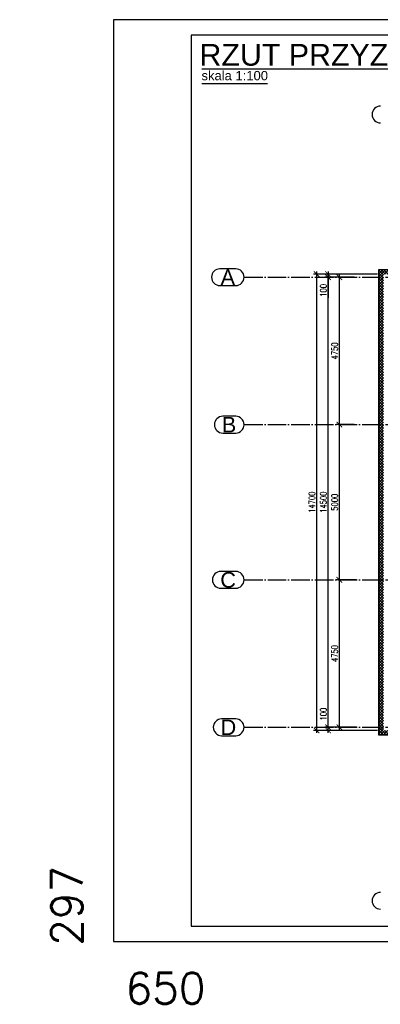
# Paper-space layout '_' of a CAD drawing. Header units: millimetres. Extents: x -84 to 607, y -65 to 286.
# Tile 1 of 10: x -74 to 43, y -31 to 286. Entities that reach past the tile are written whole.
import ezdxf

# ---------------------------------------------------------------- set-up
doc = ezdxf.new("R2010")
doc.units = ezdxf.units.MM
doc.linetypes.add('ACAD_ISO04W100', pattern=[30, 24, -3, 0, -3])
doc.layers.get('0').update_dxf_attribs({"linetype": 'CONTINUOUS'})
doc.layers.get('DEFPOINTS').update_dxf_attribs({"linetype": 'CONTINUOUS'})
doc.layers.add('0-AS', color=7, linetype='CONTINUOUS')
doc.layers.add('FRAME', color=5, linetype='CONTINUOUS')
doc.styles.add('Arial', font='arial.ttf')
doc.styles.add('ArialUnderlined', font='arial.ttf', dxfattribs={"height": 7})
doc.styles.add('DIM', font='romans.shx', dxfattribs={"width": 0.8})
doc.styles.add('ROMANS', font='romans')
doc.dimstyles.new('AS_RADIAL', dxfattribs={"dimtxt": 2, "dimasz": 1.5, "dimexe": 1.25, "dimexo": 0.625, "dimgap": 0.8, "dimtad": 1, "dimdec": 0, "dimdsep": 46, "dimtxsty": 'ROMANS', "dimcen": 0, "dimdle": 1, "dimclrd": 4, "dimclre": 4, "dimclrt": 3, "dimadec": 0, "dimazin": 0, "dimtfac": 1, "dimtdec": 0, "dimtofl": 0, "dimtmove": 0, "dimatfit": 3, "dimldrblk": 'CLOSEDBLANK', "dimfxl": 0, "dimtolj": 1, "dimtzin": 0, "dimarcsym": 0})
doc.dimstyles.new('DIM_100', dxfattribs={"dimtxt": 2, "dimasz": 1.8, "dimexe": 1, "dimexo": 2, "dimgap": 0.5, "dimtad": 1, "dimdec": 0, "dimlfac": 100, "dimzin": 12, "dimdsep": 46, "dimtxsty": 'DIM', "dimblk1": 'ARCHTICK', "dimblk2": 'ARCHTICK', "dimsah": 1, "dimcen": 1, "dimdle": 0.8, "dimclrd": 4, "dimclre": 4, "dimclrt": 3, "dimadec": 1, "dimazin": 0, "dimtfac": 1, "dimtdec": 0, "dimtmove": 0, "dimatfit": 3, "dimldrblk": 'ARCHTICK', "dimfxl": 0, "dimtolj": 1, "dimtzin": 0, "dimarcsym": 0})
pattern_1 = [(45, (733.6242, 0), (-0.4490128, 0.4490128), []), (135, (733.6242, 0), (-0.4490128, -0.4490128), [])]

# ---------------------------------------------------------------- blocks, each defined once
blk = doc.blocks.new('*D83')
at = {"layer": 'DEFPOINTS', "color": 0}
for p in [(-1169.36, -6.49), (-519.36, -6.49), (-519.36, -60.98)]:
    blk.add_point(p, dxfattribs=at)
at = {"color": 3, "insert": (-1152.64, -21.53), "char_height": 40, "attachment_point": 5, "style": 'ROMANS'}
blk.add_mtext('\\A1;{\\H0.25x;650}', dxfattribs=at)
blk = doc.blocks.new('_ClosedBlank')
at = {"color": 0, "linetype": 'ByBlock', "lineweight": -2}
for p, q in [((-1, 0.17), (0, 0)), ((-1, 0.17), (-1, -0.17)), ((0, 0), (-1, -0.17))]:
    blk.add_line(p, q, dxfattribs=at)
blk = doc.blocks.new('_None')
blk = doc.blocks.new('*D84')
at = {"layer": 'DEFPOINTS', "color": 0}
for p in [(-1199.64, 290.51), (-1169.36, 290.51), (-1169.36, -6.49)]:
    blk.add_point(p, dxfattribs=at)
at = {"color": 3, "insert": (-1184.45, 5.01), "char_height": 40, "attachment_point": 5, "rotation": 90, "style": 'ROMANS'}
blk.add_mtext('\\A1;{\\H0.25x;297}', dxfattribs=at)
blk = doc.blocks.new('_ArchTick')
at = {"color": 0, "linetype": 'ByBlock', "const_width": 0.15}
blk.add_lwpolyline([(-0.5, -0.5), (0.5, 0.5)], dxfattribs=at)
blk = doc.blocks.new('*D116')
at = {"color": 4, "lineweight": -2}
for p, q in [((34.78, 106.01), (28.32, 106.01)), ((29.32, 57.71), (29.32, 106.81)), ((34.78, 58.51), (28.32, 58.51))]:
    blk.add_line(p, q, dxfattribs=at)
at = {"layer": 'DEFPOINTS', "color": 0}
for p in [(29.32, 106.01), (36.78, 106.01), (36.78, 58.51)]:
    blk.add_point(p, dxfattribs=at)
at = {"color": 4, "lineweight": -2, "xscale": 1.8, "yscale": 1.8, "zscale": 1.8}
for p, rotation in [((29.32, 106.01), 90), ((29.32, 58.51), 270)]:
    blk.add_blockref('_ArchTick', p, dxfattribs=dict(at, rotation=rotation))
at = {"color": 3, "insert": (27.82, 82.26), "char_height": 2, "attachment_point": 5, "rotation": 90, "style": 'DIM'}
blk.add_mtext('\\A1;4750', dxfattribs=at)
blk = doc.blocks.new('*D117')
at = {"color": 4, "lineweight": -2}
for p, q in [((34.06, 156.01), (28.32, 156.01)), ((29.32, 105.21), (29.32, 156.81)), ((34.78, 106.01), (28.32, 106.01))]:
    blk.add_line(p, q, dxfattribs=at)
at = {"layer": 'DEFPOINTS', "color": 0}
for p in [(29.32, 156.01), (36.06, 156.01), (36.78, 106.01)]:
    blk.add_point(p, dxfattribs=at)
at = {"color": 4, "lineweight": -2, "xscale": 1.8, "yscale": 1.8, "zscale": 1.8}
for p, rotation in [((29.32, 156.01), 90), ((29.32, 106.01), 270)]:
    blk.add_blockref('_ArchTick', p, dxfattribs=dict(at, rotation=rotation))
at = {"color": 3, "insert": (27.82, 131.01), "char_height": 2, "attachment_point": 5, "rotation": 90, "style": 'DIM'}
blk.add_mtext('\\A1;5000', dxfattribs=at)
blk = doc.blocks.new('*D118')
at = {"color": 4, "lineweight": -2}
for p, q in [((34.06, 203.51), (28.32, 203.51)), ((29.32, 155.21), (29.32, 204.31)), ((34.06, 156.01), (28.32, 156.01))]:
    blk.add_line(p, q, dxfattribs=at)
at = {"layer": 'DEFPOINTS', "color": 0}
for p in [(29.32, 203.51), (36.06, 203.51), (36.06, 156.01)]:
    blk.add_point(p, dxfattribs=at)
at = {"color": 4, "lineweight": -2, "xscale": 1.8, "yscale": 1.8, "zscale": 1.8}
for p, rotation in [((29.32, 203.51), 90), ((29.32, 156.01), 270)]:
    blk.add_blockref('_ArchTick', p, dxfattribs=dict(at, rotation=rotation))
at = {"color": 3, "insert": (27.82, 179.76), "char_height": 2, "attachment_point": 5, "rotation": 90, "style": 'DIM'}
blk.add_mtext('\\A1;4750', dxfattribs=at)
blk = doc.blocks.new('*D119')
at = {"color": 4, "lineweight": -2}
for p, q in [((41.56, 204.51), (24.67, 204.51)), ((34.06, 203.51), (24.67, 203.51)), ((25.67, 205.31), (25.67, 203.51)), ((25.67, 203.51), (25.67, 196.82))]:
    blk.add_line(p, q, dxfattribs=at)
at = {"layer": 'DEFPOINTS', "color": 0}
for p in [(25.67, 203.51), (36.06, 203.51), (43.56, 204.51)]:
    blk.add_point(p, dxfattribs=at)
at = {"color": 4, "lineweight": -2, "xscale": 1.8, "yscale": 1.8, "zscale": 1.8}
for p, rotation in [((25.67, 204.51), 90), ((25.67, 203.51), 270)]:
    blk.add_blockref('_ArchTick', p, dxfattribs=dict(at, rotation=rotation))
at = {"color": 3, "insert": (24.17, 199.26), "char_height": 2, "attachment_point": 5, "rotation": 90, "style": 'DIM'}
blk.add_mtext('\\A1;100', dxfattribs=at)
blk = doc.blocks.new('*D120')
at = {"color": 4, "lineweight": -2}
for p, q in [((25.67, 58.51), (25.67, 65.19)), ((34.78, 58.51), (24.67, 58.51)), ((41.56, 57.51), (24.67, 57.51)), ((25.67, 56.71), (25.67, 58.51))]:
    blk.add_line(p, q, dxfattribs=at)
at = {"layer": 'DEFPOINTS', "color": 0}
for p in [(25.67, 58.51), (36.78, 58.51), (43.56, 57.51, 5)]:
    blk.add_point(p, dxfattribs=at)
at = {"color": 4, "lineweight": -2, "xscale": 1.8, "yscale": 1.8, "zscale": 1.8}
for p, rotation in [((25.67, 58.51), 90), ((25.67, 57.51), 270)]:
    blk.add_blockref('_ArchTick', p, dxfattribs=dict(at, rotation=rotation))
at = {"color": 3, "insert": (24.17, 62.75), "char_height": 2, "attachment_point": 5, "rotation": 90, "style": 'DIM'}
blk.add_mtext('\\A1;100', dxfattribs=at)
blk = doc.blocks.new('*D121')
at = {"color": 4, "lineweight": -2}
for p, q in [((34.06, 203.51), (24.67, 203.51)), ((25.67, 57.71), (25.67, 204.31)), ((34.78, 58.51), (24.67, 58.51))]:
    blk.add_line(p, q, dxfattribs=at)
at = {"layer": 'DEFPOINTS', "color": 0}
for p in [(25.67, 203.51), (36.06, 203.51), (36.78, 58.51)]:
    blk.add_point(p, dxfattribs=at)
at = {"color": 4, "lineweight": -2, "xscale": 1.8, "yscale": 1.8, "zscale": 1.8}
for p, rotation in [((25.67, 203.51), 90), ((25.67, 58.51), 270)]:
    blk.add_blockref('_ArchTick', p, dxfattribs=dict(at, rotation=rotation))
at = {"color": 3, "insert": (24.17, 131.01), "char_height": 2, "attachment_point": 5, "rotation": 90, "style": 'DIM'}
blk.add_mtext('\\A1;14500', dxfattribs=at)
blk = doc.blocks.new('*D122')
at = {"color": 4, "lineweight": -2}
for p, q in [((41.56, 204.51), (20.96, 204.51)), ((21.96, 205.31), (21.96, 56.71)), ((41.56, 57.51), (20.96, 57.51))]:
    blk.add_line(p, q, dxfattribs=at)
at = {"layer": 'DEFPOINTS', "color": 0}
for p in [(43.56, 204.51), (21.96, 57.51), (43.56, 57.51, 5)]:
    blk.add_point(p, dxfattribs=at)
at = {"color": 4, "lineweight": -2, "xscale": 1.8, "yscale": 1.8, "zscale": 1.8}
for p, rotation in [((21.96, 204.51), 90), ((21.96, 57.51), 270)]:
    blk.add_blockref('_ArchTick', p, dxfattribs=dict(at, rotation=rotation))
at = {"color": 3, "insert": (20.46, 131.01), "char_height": 2, "attachment_point": 5, "rotation": 90, "style": 'DIM'}
blk.add_mtext('\\A1;14700', dxfattribs=at)
blk = doc.blocks.new('*U82')
at = {"layer": 'FRAME'}
for p, q in [((-519.36, 290.51), (-1169.36, 290.51)), ((-1169.36, 290.51), (-1169.36, -6.49)), ((-1144.36, 285.51), (-1144.36, -1.49)), ((-524.36, 285.51), (-1144.36, 285.51)), ((-1144.36, -1.49), (-524.36, -1.49)), ((-1169.36, -6.49), (-519.36, -6.49))]:
    blk.add_line(p, q, dxfattribs=at)
dim = blk.add_linear_dim(base=(-1199.64, 290.51), p1=(-1169.36, -6.49), p2=(-1169.36, 290.51), angle=90, text='{\\H0.25x;<>}', dimstyle='AS_RADIAL', override={"dimtxt": 40, "dimblk1": 'None', "dimblk2": 'None', "dimsah": 1, "dimse1": 1, "dimse2": 1, "dimsd1": 1, "dimsd2": 1, "dimtmove": 2})
dim.commit()
dim.dimension.update_dxf_attribs({"geometry": '*D84', "text_midpoint": (-1184.45, 5.01), "dimtype": 160})
dim = blk.add_linear_dim(base=(-519.36, -60.98), p1=(-1169.36, -6.49), p2=(-519.36, -6.49), text='{\\H0.25x;<>}', dimstyle='AS_RADIAL', override={"dimtxt": 40, "dimblk1": 'None', "dimblk2": 'None', "dimsah": 1, "dimse1": 1, "dimse2": 1, "dimsd1": 1, "dimsd2": 1, "dimtmove": 2})
dim.commit()
dim.dimension.update_dxf_attribs({"geometry": '*D83', "text_midpoint": (-1152.64, -21.53), "dimtype": 160})

psp = doc.layouts.new('_')

# ---------------------------------------------------------------- hatches: boundary and pattern name
h = psp.add_hatch()
h.set_pattern_fill('ANSI37', color=4, scale=0.2)
h.set_pattern_definition(pattern_1)
h.paths.add_polyline_path([(201.917, 204.505), (201.917, 206.005), (42.057, 206.005), (43.557, 204.505)])
h.paths.add_polyline_path([(395.372, 206.005), (395.372, 204.505), (410.537, 204.505), (412.037, 206.005)])
h.paths.add_polyline_path([(241.212, 204.505), (241.212, 206.005), (212.017, 206.005), (212.017, 204.505)])
h.paths.add_polyline_path([(273.712, 206.005), (273.712, 204.505), (362.872, 204.505), (362.872, 206.005)])
h = psp.add_hatch()
h.set_pattern_fill('ANSI37', color=4, scale=0.2)
h.set_pattern_definition(pattern_1)
h.paths.add_polyline_path([(43.557, 204.505), (42.057, 206.005), (42.057, 56.005), (43.557, 57.505)])
h = psp.add_hatch()
h.set_pattern_fill('ANSI37', color=4, scale=0.2)
h.set_pattern_definition(pattern_1)
h.paths.add_polyline_path([(87.167, 56.005), (87.167, 57.505), (43.557, 57.505), (42.057, 56.005)])
h.paths.add_polyline_path([(119.552, 56.005), (119.552, 57.505), (100.767, 57.505), (100.767, 56.005)])
h.paths.add_polyline_path([(395.372, 57.505), (395.372, 56.005), (412.037, 56.005), (410.537, 57.505)])
h.paths.add_polyline_path([(334.542, 57.505), (334.542, 56.005), (362.872, 56.005), (362.872, 57.505)])
h.paths.add_polyline_path([(273.712, 57.505), (273.712, 56.005), (302.042, 56.005), (302.042, 57.505)])
h.paths.add_polyline_path([(180.382, 56.005), (180.382, 57.505), (152.052, 57.505), (152.052, 56.005)])
h.paths.add_polyline_path([(212.882, 57.505), (212.882, 56.005), (241.212, 56.005), (241.212, 57.505)])

# ---------------------------------------------------------------- linework, layer by layer
at = {"color": 4}
for p, q in [((42.057, 206.005, 5), (412.037, 206.005)), ((42.057, 56.005, 5), (42.057, 206.005)), ((412.037, 56.005), (42.057, 56.005, 5))]:
    psp.add_line(p, q, dxfattribs=at)
at = {"layer": '0-AS', "color": 2}
psp.add_line((-14.989, 270.657), (71.723, 270.657), dxfattribs=at)
at = {"layer": '0-AS', "color": 3}
psp.add_line((-14.989, 265.957), (6.118, 265.957), dxfattribs=at)
at = {"layer": '0-AS', "color": 2, "linetype": 'Continuous', "ltscale": 0.25}
for p, q in [((-4.092, 206.205), (-9.172, 206.205)), ((-9.172, 200.805), (-4.092, 200.805)), ((-4.092, 158.705), (-8.268, 158.705)), ((-8.268, 153.305), (-4.092, 153.305)), ((-4.092, 108.705), (-8.913, 108.705)), ((-8.913, 103.305), (-4.092, 103.305)), ((-4.092, 61.205), (-8.626, 61.205)), ((-8.626, 55.805), (-4.092, 55.805))]:
    psp.add_line(p, q, dxfattribs=at)
at = {"layer": '0-AS', "color": 1, "linetype": 'ACAD_ISO04W100', "ltscale": 0.25}
for p, q in [((-1.392, 203.505), (467.821, 203.505)), ((-1.392, 156.005), (467.821, 156.005)), ((-1.392, 106.005), (467.821, 106.005)), ((-1.392, 58.505), (467.821, 58.505))]:
    psp.add_line(p, q, dxfattribs=at)
at = {"layer": '0-AS', "color": 2, "linetype": 'Continuous', "ltscale": 0.25}
for centre, start, end in [((42.533, 255.943), 90, 270), ((-9.172, 203.505), 90, 270), ((-4.092, 203.505), 270, 90), ((-8.268, 156.005), 90, 270), ((-4.092, 156.005), 270, 90), ((-8.913, 106.005), 90, 270), ((-4.092, 106.005), 270, 90), ((-8.626, 58.505), 90, 270), ((-4.092, 58.505), 270, 90), ((42.533, 2.632), 90, 270)]:
    psp.add_arc(centre, 2.7, start, end, dxfattribs=at)

# ---------------------------------------------------------------- block references
psp.add_blockref('*U82', (1125.942, -4.037))

# ---------------------------------------------------------------- texts
at = {"layer": '0-AS', "color": 2}
for s, height, style, p in [('RZUT PRZYZIEMIA', 7, 'ArialUnderlined', (-15.758, 271.657)), ('A', 5, 'Arial', (-8.962, 201.005)), ('B', 5, 'Arial', (-8.58, 153.505)), ('C', 5, 'Arial', (-9.061, 103.505)), ('D', 5, 'Arial', (-8.965, 56.005))]:
    psp.add_text(s, height=height, dxfattribs=dict(at, style=style)).set_placement(p)
at = {"layer": '0-AS', "color": 3, "style": 'ArialUnderlined'}
psp.add_text('skala 1:100', height=3, dxfattribs=at).set_placement((-15.118, 266.957))

# ---------------------------------------------------------------- dimensions: what is measured, and where the dimension line sits
at = {"color": 4}
for base, p1, p2, picture, middle in [((21.961, 57.505), (43.557, 204.505), (43.557, 57.505, 5), '*D122', (20.461, 131.005)), ((25.667, 203.505), (43.557, 204.505), (36.055, 203.505), '*D119', (24.167, 199.263)), ((29.324, 106.005), (36.778, 58.505), (36.778, 106.005), '*D116', (27.824, 82.255)), ((25.667, 58.505), (43.557, 57.505, 5), (36.778, 58.505), '*D120', (24.167, 62.748))]:
    dim = psp.add_linear_dim(base=base, p1=p1, p2=p2, angle=90, dimstyle='DIM_100', dxfattribs=at)
    dim.commit()
    dim.dimension.update_dxf_attribs({"geometry": picture, "text_midpoint": middle})
for base, p1, p2, picture, middle in [((25.667, 203.505), (36.778, 58.505), (36.055, 203.505), '*D121', (24.167, 131.005)), ((29.324, 203.505), (36.055, 156.005), (36.055, 203.505), '*D118', (27.824, 179.755)), ((29.324, 156.005), (36.778, 106.005), (36.055, 156.005), '*D117', (27.824, 131.005))]:
    dim = psp.add_linear_dim(base=base, p1=p1, p2=p2, angle=90, dimstyle='DIM_100', override={"dimtmove": 1}, dxfattribs=at)
    dim.commit()
    dim.dimension.update_dxf_attribs({"geometry": picture, "text_midpoint": middle})

doc.saveas('drawing.dxf')
